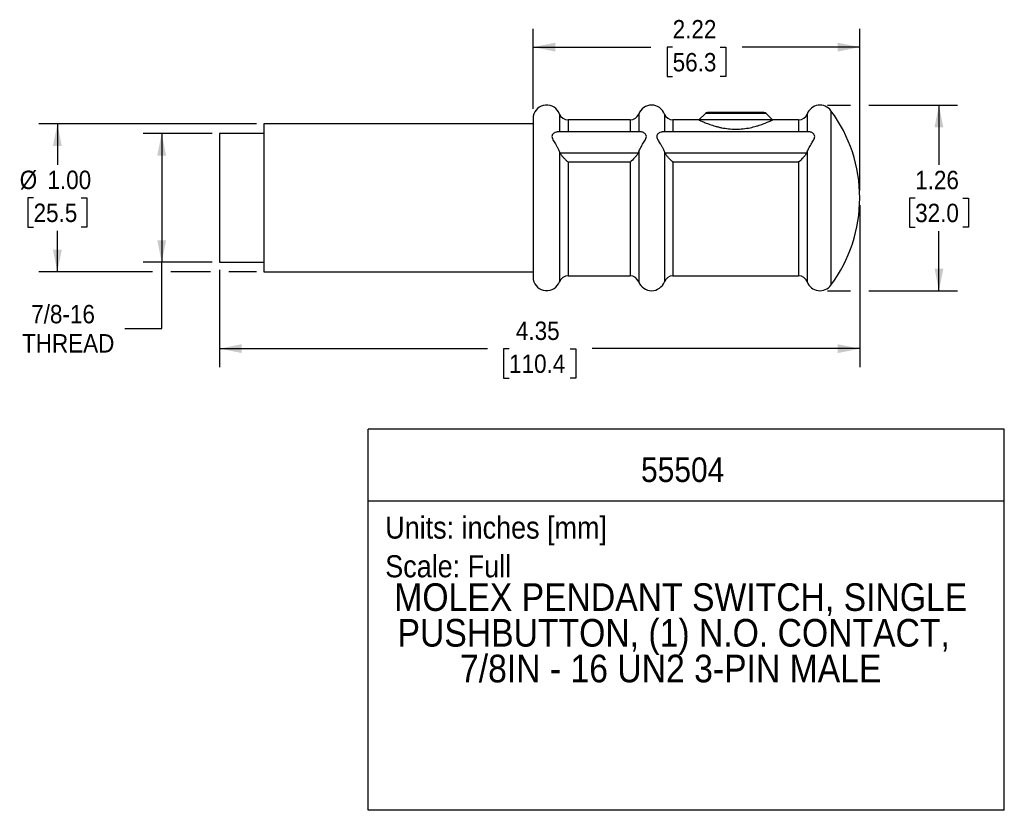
# Model space of a CAD drawing. Header units: inches. Extents: x 0.2 to 11, y 0 to 8.3.
# Tile 2 of 3: x 4.3 to 11, y 0 to 5.4. Entities that reach past the tile are written whole.
import ezdxf
from ezdxf.enums import TextEntityAlignment as Align

# ---------------------------------------------------------------- set-up
doc = ezdxf.new("R2010")
doc.units = ezdxf.units.IN
doc.header["$MEASUREMENT"] = 0
doc.linetypes.add('SLD-Solid', pattern=[0])
doc.layers.add('DIMENSIONS', color=140, linetype='SLD-Solid', lineweight=25)
doc.layers.add('TEXT', color=140, linetype='SLD-Solid', lineweight=25)
doc.layers.add('SLD-DEFPOINTS', color=7, linetype='Continuous', plot=False)
doc.layers.get('SLD-DEFPOINTS').off()
doc.styles.add('SLDTEXTSTYLE0', font='GOTHIC.TTF', dxfattribs={"width": 0.913})
doc.dimstyles.new('SLDDIMSTYLE0', dxfattribs={"dimtxt": 0.125, "dimasz": 0.15, "dimexe": 0, "dimexo": 0.0625, "dimgap": 0.03125, "dimtad": 0, "dimtih": 1, "dimtoh": 1, "dimrnd": 1e-09, "dimzin": 12, "dimdsep": 46, "dimtxsty": 'SLDTEXTSTYLE0', "dimsah": 1, "dimcen": 0.09, "dimadec": 0, "dimazin": 3, "dimtfac": 1, "dimtdec": 3, "dimtofl": 0, "dimtmove": 0, "dimatfit": 3, "dimfxl": 0, "dimfrac": 2, "dimtolj": 1, "dimtzin": 12, "dimarcsym": 0})
doc.dimstyles.new('SLDDIMSTYLE1', dxfattribs={"dimtxt": 0.125, "dimasz": 0.15, "dimexe": 0, "dimexo": 0.0625, "dimgap": 0.03125, "dimtad": 0, "dimtih": 1, "dimtoh": 1, "dimrnd": 1e-09, "dimzin": 12, "dimdsep": 46, "dimtxsty": 'SLDTEXTSTYLE0', "dimsah": 1, "dimcen": 0.09, "dimadec": 0, "dimazin": 3, "dimtfac": 1, "dimtofl": 0, "dimtmove": 0, "dimatfit": 3, "dimfxl": 0, "dimfrac": 2, "dimtolj": 1, "dimtzin": 12, "dimarcsym": 0})
doc.dimstyles.new('SLDDIMSTYLE2', dxfattribs={"dimtxt": 0.125, "dimasz": 0.15, "dimexe": 0, "dimexo": 0.0625, "dimgap": 0.03125, "dimtad": 0, "dimtih": 1, "dimtoh": 1, "dimrnd": 1e-09, "dimzin": 4, "dimdsep": 46, "dimtxsty": 'SLDTEXTSTYLE0', "dimsah": 1, "dimcen": 0.09, "dimadec": 0, "dimazin": 1, "dimtfac": 1, "dimtofl": 0, "dimtmove": 0, "dimatfit": 3, "dimfxl": 0, "dimfrac": 2, "dimtolj": 1, "dimtzin": 12, "dimarcsym": 0})

# ---------------------------------------------------------------- blocks, each defined once
blk = doc.blocks.new('SW_NOTE_0')
at = {"layer": 'TEXT', "color": 0, "insert": (0, 0.1916), "char_height": 0.15, "attachment_point": 1, "style": 'SLDTEXTSTYLE0'}
blk.add_mtext('Scale: Full', dxfattribs=at)
blk = doc.blocks.new('SW_NOTE_0_1')
at = {"layer": 'TEXT', "color": 0, "insert": (0, 0.1916), "char_height": 0.15, "attachment_point": 1, "style": 'SLDTEXTSTYLE0'}
blk.add_mtext('Units: inches [mm]', dxfattribs=at)
blk = doc.blocks.new('Block1')
at = {"layer": 'TEXT'}
for p, q in [((11.0001, 2.5891), (6.6789, 2.5891)), ((6.6789, 0.0001), (6.6789, 2.5891)), ((11.0001, 0.0001), (11.0001, 2.5891)), ((6.6789, 2.1022), (11.0001, 2.1022)), ((11.0001, 0.0001), (6.6789, 0.0001))]:
    blk.add_line(p, q, dxfattribs=at)
at = {"layer": 'TEXT', "color": 140}
for name, p in [('SW_NOTE_0_1', (6.7948, 1.8033)), ('SW_NOTE_0', (6.7948, 1.5405))]:
    blk.add_blockref(name, p, dxfattribs=at)
at = {"layer": 'TEXT', "color": 140, "style": 'SLDTEXTSTYLE0', "width": 0.913}
for tag, height, p in [('AUTOATTR0', 0.1667, (8.5323, 2.1793)), ('AUTOATTR1_0', 0.1875, (6.8562, 1.1766)), ('AUTOATTR1_1', 0.1875, (6.8783, 0.9342)), ('AUTOATTR1_2', 0.1875, (7.3028, 0.6917))]:
    blk.add_attdef(tag, text='', height=height, dxfattribs=at).set_placement(p, align=Align.BOTTOM_LEFT)
blk = doc.blocks.new('_D')
at = {"layer": 'DIMENSIONS'}
for p, q in [((9.798, 4.7885), (9.9555, 4.7885)), ((10.0805, 4.7885), (10.6811, 4.7885)), ((10.5561, 4.7885), (10.5561, 4.3833)), ((10.3945, 4.1576), (10.3564, 4.1576)), ((10.3564, 4.1576), (10.3564, 3.9591)), ((10.7177, 4.1576), (10.7558, 4.1576)), ((10.7558, 4.1576), (10.7558, 3.9591)), ((10.3564, 3.9591), (10.3945, 3.9591)), ((10.7558, 3.9591), (10.7177, 3.9591)), ((10.5561, 3.5285), (10.5561, 3.9337)), ((9.798, 3.5285), (9.9555, 3.5285)), ((10.0805, 3.5285), (10.6811, 3.5285))]:
    blk.add_line(p, q, dxfattribs=at)
for points in [[(10.5561, 4.7885), (10.5261, 4.6385), (10.5861, 4.6385)], [(10.5561, 3.5285), (10.5861, 3.6785), (10.5261, 3.6785)]]:
    blk.add_solid(points, dxfattribs=at)
at = {"layer": 'DIMENSIONS', "char_height": 0.125, "attachment_point": 1, "style": 'SLDTEXTSTYLE0'}
for s, insert in [('1.26', (10.3945, 4.3426)), ('32.0', (10.3945, 4.1188))]:
    blk.add_mtext(s, dxfattribs=dict(at, insert=insert))
blk = doc.blocks.new('_D_1')
at = {"layer": 'DIMENSIONS'}
for p, q in [((10.018, 4.1085), (10.018, 3.0098)), ((5.67, 3.671), (5.67, 3.0098)), ((5.67, 3.1348), (7.4885, 3.1348)), ((7.6362, 3.1339), (7.5981, 3.1339)), ((7.5981, 3.1339), (7.5981, 2.9354)), ((8.0518, 3.1339), (8.0899, 3.1339)), ((8.0899, 3.1339), (8.0899, 2.9354)), ((10.018, 3.1348), (8.1995, 3.1348)), ((7.5981, 2.9354), (7.6362, 2.9354)), ((8.0899, 2.9354), (8.0518, 2.9354))]:
    blk.add_line(p, q, dxfattribs=at)
for points in [[(5.67, 3.1348), (5.82, 3.1048), (5.82, 3.1648)], [(10.018, 3.1348), (9.868, 3.1648), (9.868, 3.1048)]]:
    blk.add_solid(points, dxfattribs=at)
at = {"layer": 'DIMENSIONS', "char_height": 0.125, "attachment_point": 1, "style": 'SLDTEXTSTYLE0'}
for s, insert in [('4.35', (7.6824, 3.3189)), ('110.4', (7.6362, 3.0951))]:
    blk.add_mtext(s, dxfattribs=dict(at, insert=insert))
blk = doc.blocks.new('_D_2')
at = {"layer": 'DIMENSIONS'}
for p, q in [((5.62, 4.596), (5.1513, 4.596)), ((5.2763, 4.596), (5.2763, 3.721)), ((5.62, 3.721), (5.1513, 3.721)), ((5.2763, 3.2722), (5.2763, 3.721)), ((5.0263, 3.2722), (5.2763, 3.2722))]:
    blk.add_line(p, q, dxfattribs=at)
for points in [[(5.2763, 4.596), (5.2463, 4.446), (5.3063, 4.446)], [(5.2763, 3.721), (5.3063, 3.871), (5.2463, 3.871)]]:
    blk.add_solid(points, dxfattribs=at)
at = {"layer": 'DIMENSIONS', "char_height": 0.125, "attachment_point": 1, "style": 'SLDTEXTSTYLE0'}
for s, insert in [('7/8-16', (4.39, 3.4319)), ('THREAD', (4.3275, 3.2335))]:
    blk.add_mtext(s, dxfattribs=dict(at, insert=insert))
blk = doc.blocks.new('_D_3')
at = {"layer": 'DIMENSIONS'}
for p, q in [((5.92, 4.6608), (4.4426, 4.6608)), ((4.5676, 4.6608), (4.5676, 4.3824)), ((4.406, 4.1585), (4.3679, 4.1585)), ((4.3679, 4.1585), (4.3679, 3.9601)), ((4.7293, 4.1585), (4.7673, 4.1585)), ((4.7673, 4.1585), (4.7673, 3.9601)), ((4.3679, 3.9601), (4.406, 3.9601)), ((4.7673, 3.9601), (4.7293, 3.9601)), ((4.5676, 3.6562), (4.5676, 3.9347)), ((5.2138, 3.6562), (4.4426, 3.6562)), ((5.6075, 3.6562), (5.3388, 3.6562)), ((5.92, 3.6562), (5.7325, 3.6562))]:
    blk.add_line(p, q, dxfattribs=at)
for points in [[(4.5676, 4.6608), (4.5376, 4.5108), (4.5976, 4.5108)], [(4.5676, 3.6562), (4.5976, 3.8062), (4.5376, 3.8062)]]:
    blk.add_solid(points, dxfattribs=at)
at = {"layer": 'DIMENSIONS', "char_height": 0.125, "attachment_point": 1, "style": 'SLDTEXTSTYLE0'}
for s, insert in [('%%c', (4.3117, 4.3436)), ('1.00', (4.5003, 4.3436)), ('25.5', (4.406, 4.1198))]:
    blk.add_mtext(s, dxfattribs=dict(at, insert=insert))
blk = doc.blocks.new('_D_4')
at = {"layer": 'DIMENSIONS'}
for p, q in [((7.7998, 4.7635), (7.7998, 5.3072)), ((10.018, 4.2085), (10.018, 5.3072)), ((7.7998, 5.1822), (8.5996, 5.1822)), ((8.7473, 5.1813), (8.7092, 5.1813)), ((8.7092, 5.1813), (8.7092, 4.9828)), ((9.0705, 5.1813), (9.1086, 5.1813)), ((9.1086, 5.1813), (9.1086, 4.9828)), ((10.018, 5.1822), (9.2183, 5.1822)), ((8.7092, 4.9828), (8.7473, 4.9828)), ((9.1086, 4.9828), (9.0705, 4.9828))]:
    blk.add_line(p, q, dxfattribs=at)
for points in [[(7.7998, 5.1822), (7.9498, 5.1522), (7.9498, 5.2122)], [(10.018, 5.1822), (9.868, 5.2122), (9.868, 5.1522)]]:
    blk.add_solid(points, dxfattribs=at)
at = {"layer": 'DIMENSIONS', "char_height": 0.125, "attachment_point": 1, "style": 'SLDTEXTSTYLE0'}
for s, insert in [('2.22', (8.7473, 5.3663)), ('56.3', (8.7473, 5.1425))]:
    blk.add_mtext(s, dxfattribs=dict(at, insert=insert))

msp = doc.modelspace()

# ---------------------------------------------------------------- linework, layer by layer
for p, q in [((9.8228, 4.7508), (9.8228, 3.5662)), ((7.7998, 4.7135), (7.7998, 3.6035)), ((7.9789, 4.7281), (7.9789, 4.6063)), ((8.4585, 4.688), (8.0369, 4.688)), ((8.0369, 4.688), (8.0369, 4.6063)), ((8.4585, 4.688), (8.4585, 4.6063)), ((8.5165, 4.7281), (8.5165, 4.6063)), ((8.6914, 4.7281), (8.6914, 4.6063)), ((8.926, 4.688), (8.7494, 4.688)), ((8.7494, 4.688), (8.7494, 4.6063)), ((8.9701, 4.7322), (8.926, 4.688)), ((9.426, 4.688), (8.926, 4.688)), ((9.3818, 4.7322), (8.9701, 4.7322)), ((9.3677, 4.738), (8.9843, 4.738)), ((9.426, 4.688), (9.3818, 4.7322)), ((9.6029, 4.688), (9.426, 4.688)), ((9.6029, 4.688), (9.6029, 4.6063)), ((9.6609, 4.7282), (9.6609, 4.6063)), ((7.7998, 4.6608), (5.97, 4.6608)), ((5.97, 4.6608), (5.97, 3.6562)), ((5.97, 4.596), (5.67, 4.596)), ((5.67, 4.596), (5.67, 3.721)), ((8.5321, 4.6063), (7.9634, 4.6063)), ((9.6763, 4.6063), (8.6759, 4.6063)), ((7.9789, 4.4702), (7.9789, 3.589)), ((8.5133, 4.4633), (7.9822, 4.4633)), ((8.5165, 4.4702), (8.5165, 3.589)), ((8.6914, 4.4702), (8.6914, 3.589)), ((9.6577, 4.4633), (8.6947, 4.4633)), ((9.6609, 4.4703), (9.6609, 3.5888)), ((8.4585, 4.4019), (8.0369, 4.4019)), ((8.0369, 4.4019), (8.0369, 3.629)), ((8.4585, 4.4019), (8.4585, 3.629)), ((9.6029, 4.4019), (8.7494, 4.4019)), ((8.7494, 4.4019), (8.7494, 3.629)), ((9.6029, 4.4019), (9.6029, 3.629)), ((5.67, 3.721), (5.97, 3.721)), ((5.97, 3.6562), (7.7998, 3.6562)), ((8.0369, 3.629), (8.4585, 3.629)), ((8.7494, 3.629), (9.6029, 3.629))]:
    msp.add_line(p, q)
for centre, radius, start, end in [((7.8915, 4.695), 0.0935, 20.71365, 168.5881), ((8.604, 4.695), 0.0935, 20.71365, 159.28635), ((9.748, 4.6955), 0.093, 36.48536, 159.414), ((9.0219, 4.1585), 0.9961, 0, 36.48536), ((8.0369, 4.75), 0.062, 200.71365, 270), ((8.4585, 4.75), 0.062, 270, 339.28635), ((8.7494, 4.75), 0.062, 200.71365, 270), ((8.9843, 4.718), 0.02, 90, 135), ((9.3677, 4.718), 0.02, 45, 90), ((9.6029, 4.75), 0.062, 270, 339.414), ((9.0219, 4.1585), 0.9961, 323.51464, 0), ((8.0369, 3.567), 0.062, 90, 159.28635), ((8.4585, 3.567), 0.062, 20.71365, 90), ((8.7494, 3.567), 0.062, 90, 159.28635), ((9.6029, 3.567), 0.062, 20.586, 90), ((7.8915, 3.622), 0.0935, 191.4119, 339.28635), ((8.604, 3.622), 0.0935, 200.71365, 339.28635), ((9.748, 3.6215), 0.093, 200.586, 323.51464)]:
    msp.add_arc(centre, radius, start, end)
for points, knots in [([(8.926, 4.688), (8.926, 4.688), (8.9264, 4.6878), (8.928, 4.6871), (8.9293, 4.6865), (8.9342, 4.6842), (8.9391, 4.6819), (8.9486, 4.6777), (8.9522, 4.6762), (8.9599, 4.6729), (8.9642, 4.6711), (8.9777, 4.6656), (8.988, 4.6616), (9.011, 4.6535), (9.0235, 4.6494), (9.0435, 4.6437), (9.0505, 4.6418), (9.0648, 4.6383), (9.0723, 4.6366), (9.0949, 4.6321), (9.1105, 4.6296), (9.1428, 4.6262), (9.1596, 4.6253), (9.1932, 4.6253), (9.2096, 4.6262), (9.2419, 4.6296), (9.2578, 4.6322), (9.2879, 4.6383), (9.3022, 4.6419), (9.3223, 4.6477), (9.3289, 4.6497), (9.3413, 4.6537), (9.3473, 4.6557), (9.3586, 4.6597), (9.364, 4.6617), (9.3742, 4.6656), (9.3791, 4.6676), (9.3927, 4.6731), (9.4004, 4.6764), (9.4098, 4.6806), (9.4126, 4.6818), (9.4174, 4.684), (9.4195, 4.685), (9.4244, 4.6872), (9.426, 4.688), (9.426, 4.688)], [0, 0, 0, 0, 0.03125, 0.03125, 0.0625, 0.0625, 0.125, 0.125, 0.15625, 0.15625, 0.1875, 0.1875, 0.25, 0.25, 0.3125, 0.3125, 0.34375, 0.34375, 0.375, 0.375, 0.4375, 0.4375, 0.5, 0.5, 0.5625, 0.5625, 0.625, 0.625, 0.6875, 0.6875, 0.71875, 0.71875, 0.75, 0.75, 0.78125, 0.78125, 0.8125, 0.8125, 0.875, 0.875, 0.90625, 0.90625, 0.9375, 0.9375, 1, 1, 1, 1]), ([(7.9634, 4.6059), (7.9583, 4.6053), (7.9479, 4.6042), (7.9341, 4.5942), (7.9268, 4.5817), (7.9268, 4.5685), (7.9332, 4.5542), (7.9418, 4.5396), (7.9511, 4.5245), (7.9606, 4.5085), (7.9707, 4.4901), (7.976, 4.4774), (7.9789, 4.4702)], [0, 0, 0, 0, 0.14551, 0.29467, 0.371898, 0.449997, 0.538175, 0.619676, 0.703221, 0.791926, 0.882899, 1, 1, 1, 1]), ([(8.5165, 4.4702), (8.5185, 4.4751), (8.5224, 4.4849), (8.5328, 4.5051), (8.5471, 4.5292), (8.5614, 4.5518), (8.5687, 4.5692), (8.5687, 4.5824), (8.5623, 4.5924), (8.5537, 4.5996), (8.5444, 4.6042), (8.537, 4.6065), (8.5331, 4.6061), (8.5321, 4.606)], [0, 0, 0, 0, 0.0800538, 0.1627994, 0.3239339, 0.4730953, 0.5503245, 0.6284246, 0.7166039, 0.7981054, 0.8816521, 0.9703579, 1, 1, 1, 1]), ([(8.6759, 4.6059), (8.6708, 4.6053), (8.6604, 4.6042), (8.6466, 4.5942), (8.6393, 4.5817), (8.6393, 4.5685), (8.6457, 4.5542), (8.6543, 4.5396), (8.6636, 4.5245), (8.6731, 4.5085), (8.6832, 4.4901), (8.6885, 4.4774), (8.6914, 4.4702)], [0, 0, 0, 0, 0.14551, 0.2946696, 0.3718979, 0.449997, 0.5381752, 0.6196757, 0.7032214, 0.7919261, 0.8828989, 1, 1, 1, 1]), ([(9.6609, 4.4703), (9.6629, 4.4752), (9.6668, 4.4851), (9.6771, 4.5052), (9.6913, 4.5292), (9.7056, 4.5518), (9.7128, 4.5693), (9.7127, 4.5825), (9.7063, 4.5925), (9.6977, 4.5997), (9.6884, 4.6043), (9.681, 4.6065), (9.6772, 4.6061), (9.6763, 4.606)], [0, 0, 0, 0, 0.079946, 0.162578, 0.323495, 0.47291, 0.550338, 0.628633, 0.717427, 0.799444, 0.883526, 0.972599, 1, 1, 1, 1]), ([(8.0369, 4.4019), (8.0344, 4.404), (8.0318, 4.4063), (8.0267, 4.4108), (8.0242, 4.4131), (8.0166, 4.4203), (8.0117, 4.4253), (8.0021, 4.4358), (7.9975, 4.4411), (7.9891, 4.4522), (7.9853, 4.4578), (7.9822, 4.4633)], [0, 0, 0, 0, 0.125, 0.125, 0.25, 0.25, 0.5, 0.5, 0.75, 0.75, 1, 1, 1, 1]), ([(8.5133, 4.4633), (8.5102, 4.4578), (8.5065, 4.4523), (8.4981, 4.4413), (8.4935, 4.4358), (8.4792, 4.4203), (8.4688, 4.4105), (8.4585, 4.4019)], [0, 0, 0, 0, 0.25, 0.25, 0.5, 0.5, 1, 1, 1, 1]), ([(8.7494, 4.4019), (8.7469, 4.404), (8.7443, 4.4063), (8.7392, 4.4108), (8.7367, 4.4131), (8.7291, 4.4203), (8.7242, 4.4253), (8.7146, 4.4358), (8.71, 4.4411), (8.7016, 4.4522), (8.6978, 4.4578), (8.6947, 4.4633)], [0, 0, 0, 0, 0.125, 0.125, 0.25, 0.25, 0.5, 0.5, 0.75, 0.75, 1, 1, 1, 1]), ([(9.6577, 4.4633), (9.6546, 4.4578), (9.6508, 4.4523), (9.6424, 4.4413), (9.6378, 4.4358), (9.6236, 4.4203), (9.6131, 4.4105), (9.6029, 4.4019)], [0, 0, 0, 0, 0.25, 0.25, 0.5, 0.5, 1, 1, 1, 1])]:
    msp.add_open_spline(points, degree=3, knots=knots)
for points in [[(7.9789, 4.4702), (7.9798, 4.4678), (7.9809, 4.4655), (7.9822, 4.4633)], [(8.5133, 4.4633), (8.5146, 4.4655), (8.5156, 4.4678), (8.5165, 4.4702)], [(8.6914, 4.4702), (8.6923, 4.4678), (8.6934, 4.4655), (8.6947, 4.4633)], [(9.6577, 4.4633), (9.6589, 4.4655), (9.66, 4.4679), (9.6609, 4.4703)]]:
    msp.add_open_spline(points, degree=3)

# ---------------------------------------------------------------- block references
at = {"layer": 'SLD-DEFPOINTS'}
ref = msp.add_blockref('Block1', (0, 0), dxfattribs=at)
ref.add_attrib('AUTOATTR0', '55504', dxfattribs={"layer": 'TEXT', "color": 140, "height": 0.16667, "style": 'SLDTEXTSTYLE0', "width": 0.913}).set_placement((8.5323, 2.1793), align=Align.BOTTOM_LEFT)
ref.add_attrib('AUTOATTR1_0', 'MOLEX PENDANT SWITCH, SINGLE ', dxfattribs={"layer": 'TEXT', "color": 140, "height": 0.1875, "style": 'SLDTEXTSTYLE0', "width": 0.913}).set_placement((6.8562, 1.2978), align=Align.BOTTOM_LEFT)
ref.add_attrib('AUTOATTR1_1', 'PUSHBUTTON, (1) N.O. CONTACT, ', dxfattribs={"layer": 'TEXT', "color": 140, "height": 0.1875, "style": 'SLDTEXTSTYLE0', "width": 0.913}).set_placement((6.8783, 1.0554), align=Align.BOTTOM_LEFT)
ref.add_attrib('AUTOATTR1_2', '7/8IN - 16 UN2 3-PIN MALE', dxfattribs={"layer": 'TEXT', "color": 140, "height": 0.1875, "style": 'SLDTEXTSTYLE0', "width": 0.913}).set_placement((7.3028, 0.8129), align=Align.BOTTOM_LEFT)

# ---------------------------------------------------------------- dimensions: what is measured, and where the dimension line sits
at = {"layer": 'DIMENSIONS'}
dim = msp.add_linear_dim(base=(10.018, 5.1822), p1=(7.7998, 4.7135), p2=(10.018, 4.1585), dimstyle='SLDDIMSTYLE0', dxfattribs=at)
dim.commit()
dim.dimension.update_dxf_attribs({"geometry": '_D_4', "text_midpoint": (8.9089, 5.1822), "dimtype": 160})
for base, p1, p2, angle, picture, middle in [((10.5561, 3.5285), (9.748, 4.7885), (9.748, 3.5285), 90, '_D', (10.5561, 4.1585)), ((10.018, 3.1348), (5.67, 3.721), (10.018, 4.1585), 0, '_D_1', (7.844, 3.1348))]:
    dim = msp.add_linear_dim(base=base, p1=p1, p2=p2, angle=angle, dimstyle='SLDDIMSTYLE0', dxfattribs=at)
    dim.commit()
    dim.dimension.update_dxf_attribs({"geometry": picture, "text_midpoint": middle, "dimtype": 160})
for base, p1, p2, text, dimstyle, picture, middle in [((4.5676, 3.6562), (5.97, 4.6608), (5.97, 3.6562), '%%c<>', 'SLDDIMSTYLE2', '_D_3', (4.5676, 4.1585)), ((5.2763, 3.721), (5.67, 4.596), (5.67, 3.721), '7/8-16\\PTHREAD', 'SLDDIMSTYLE1', '_D_2', (5.2763, 3.2722))]:
    dim = msp.add_linear_dim(base=base, p1=p1, p2=p2, angle=90, text=text, dimstyle=dimstyle, dxfattribs=at)
    dim.commit()
    dim.dimension.update_dxf_attribs({"geometry": picture, "text_midpoint": middle, "dimtype": 160})

doc.saveas('drawing.dxf')
